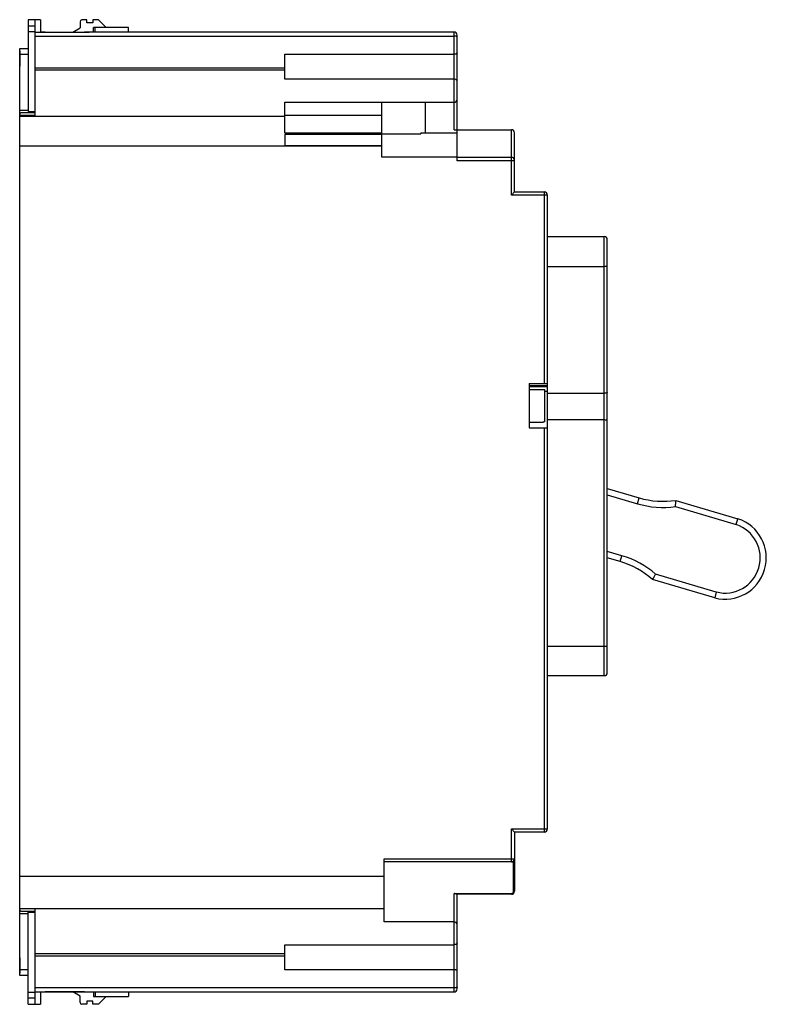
# Model space of a CAD drawing. Header units: millimetres. Extents: x 18 to 140, y 28 to 190.
import ezdxf

# ---------------------------------------------------------------- set-up
doc = ezdxf.new("R2010")
doc.units = ezdxf.units.MM
doc.header["$LTSCALE"] = 14.187878
doc.layers.get('0').update_dxf_attribs({"linetype": 'CONTINUOUS'})

msp = doc.modelspace()

# ---------------------------------------------------------------- linework, layer by layer
at = {"color": 7, "linetype": 'Continuous'}
for p, q in [((19.34, 189.71), (19.34, 174.68)), ((21.34, 189.71), (19.34, 189.71)), ((19.34, 188.7), (20.49, 188.7)), ((20.49, 187.72), (20.49, 189.71)), ((21.34, 189.71), (21.34, 187.69)), ((27.84, 189.39), (27.84, 188.39)), ((28.94, 189.69), (28.14, 189.69)), ((28.94, 189.19), (28.94, 189.69)), ((29.94, 189.19), (28.94, 189.19)), ((29.94, 189.69), (29.94, 189.19)), ((30.84, 189.69), (29.94, 189.69)), ((30.84, 189.69), (32.11, 188.42)), ((20.49, 187.72), (19.34, 187.72)), ((20.49, 174.01), (20.49, 187.69)), ((20.49, 187.69), (29.32, 187.69)), ((22.14, 187.68), (28.54, 187.68)), ((26.64, 187.69), (27.84, 188.39)), ((89.09, 187.69), (29.33, 187.69)), ((30.04, 187.69), (30.04, 188.42)), ((35.74, 188.42), (30.04, 188.42)), ((30.29, 187.69), (30.29, 188.42)), ((35.74, 187.69), (35.74, 188.42)), ((89.09, 171.69), (89.09, 187.69)), ((89.59, 166.62), (89.59, 187.19)), ((20.49, 187.01), (89.09, 187.01)), ((17.94, 184.59), (17.94, 182.09)), ((17.94, 184.59), (17.99, 184.59)), ((17.99, 33.19), (17.99, 184.99)), ((17.99, 184.99), (19.34, 184.99)), ((19.34, 183.99), (17.99, 183.99)), ((61.39, 179.96), (61.39, 184.05)), ((61.39, 184.05), (89.09, 184.05)), ((17.99, 182.09), (17.94, 182.09)), ((20.49, 181.84), (61.39, 181.84)), ((61.39, 181.44), (20.49, 181.44)), ((89.09, 179.96), (61.39, 179.96)), ((61.39, 171.19), (61.39, 176.19)), ((61.39, 176.19), (89.09, 176.19)), ((77.24, 167.19), (77.24, 176.19)), ((84.37, 176.19), (84.37, 171.19)), ((17.99, 174.89), (19.34, 174.89)), ((18.23, 174.51), (20.49, 174.51)), ((19.34, 174.68), (20.49, 174.68)), ((20.49, 174.01), (17.99, 174.01)), ((17.99, 173.93), (61.39, 173.93)), ((61.39, 174.08), (77.24, 174.08)), ((61.39, 171.2), (77.24, 171.2)), ((61.39, 170.97), (61.39, 169)), ((61.39, 170.97), (77.24, 170.97)), ((77.24, 171.03), (83.66, 171.03)), ((83.66, 171.19), (83.66, 171.03)), ((83.66, 171.19), (89.59, 171.19)), ((89.09, 171.69), (98.49, 171.69)), ((98.49, 161), (98.49, 171.69)), ((98.99, 161.5), (98.99, 171.19)), ((77.24, 169), (17.99, 169)), ((77.24, 169.06), (61.39, 169.06)), ((89.59, 167.19), (77.24, 167.19)), ((98.49, 167.15), (89.59, 167.15)), ((98.99, 166.62), (89.59, 166.62)), ((98.49, 161), (98.99, 161.5)), ((98.99, 161.5), (103.89, 161.5)), ((103.89, 130.11), (103.89, 161.5)), ((104.39, 161), (98.49, 161)), ((104.39, 57.19), (104.39, 161)), ((104.39, 154.21), (113.69, 154.21)), ((113.69, 82.3), (113.69, 154.21)), ((114.19, 82.8), (114.19, 153.71)), ((104.39, 149.27), (113.69, 149.27)), ((101.39, 130.11), (104.39, 130.11)), ((101.39, 130.11), (101.39, 122.88)), ((104.39, 129.77), (101.39, 129.77)), ((101.39, 129.64), (104.39, 129.64)), ((101.39, 129.16), (103.75, 129.16)), ((103.75, 129.1), (103.75, 129.16)), ((103.95, 129.1), (103.75, 129.1)), ((103.95, 123.88), (103.95, 129.1)), ((103.95, 128.87), (104.39, 128.87)), ((104.39, 128.56), (113.69, 128.56)), ((113.69, 124.17), (104.39, 124.17)), ((101.39, 123.82), (103.75, 123.82)), ((101.39, 122.88), (104.39, 122.88)), ((103.95, 123.88), (103.75, 123.88)), ((103.75, 123.82), (103.75, 123.88)), ((103.89, 56.69), (103.89, 122.88)), ((114.19, 112.96), (119.41, 111.41)), ((114.19, 111.91), (119.12, 110.45)), ((119.12, 110.45), (119.41, 111.41)), ((125.37, 109.97), (135.28, 107.03)), ((125.44, 110.99), (135.58, 107.99)), ((135.28, 107.03), (135.58, 107.99)), ((116.6, 101.94), (114.19, 102.65)), ((116.32, 100.98), (114.19, 101.61)), ((116.32, 100.98), (116.6, 101.94)), ((132.05, 95.99), (122.1, 98.94)), ((131.79, 95.03), (121.61, 98.05)), ((132.05, 95.99), (131.79, 95.03)), ((104.39, 87.11), (114.19, 87.12)), ((104.39, 82.3), (113.69, 82.3)), ((98.49, 57.19), (104.39, 57.19)), ((98.49, 57.19), (98.99, 56.69)), ((98.49, 51.79), (98.49, 57.19)), ((103.89, 56.69), (98.99, 56.69)), ((98.99, 56.69), (98.99, 46.99)), ((77.64, 52.29), (98.99, 52.29)), ((77.64, 41.99), (77.64, 52.29)), ((98.85, 51.79), (77.64, 51.79)), ((98.85, 46.99), (98.85, 51.78)), ((17.99, 49.44), (77.64, 49.44)), ((98.85, 46.99), (98.99, 46.99)), ((89.09, 46.63), (98.49, 46.63)), ((89.09, 30.49), (89.09, 46.63)), ((98.49, 46.49), (89.56, 46.49)), ((89.59, 30.99), (89.59, 46.49)), ((98.49, 46.49), (98.49, 46.63)), ((17.99, 44.18), (77.64, 44.18)), ((20.49, 43.68), (18.23, 43.68)), ((19.34, 28.47), (19.34, 43.68)), ((20.49, 30.49), (20.49, 44.18)), ((19.34, 43.29), (17.99, 43.29)), ((20.49, 43.5), (19.34, 43.5)), ((89.09, 41.99), (77.64, 41.99)), ((61.39, 38.23), (89.09, 38.23)), ((61.39, 34.13), (61.39, 38.23)), ((17.94, 36.09), (17.99, 36.09)), ((17.94, 36.09), (17.94, 33.59)), ((61.39, 36.74), (20.49, 36.74)), ((61.39, 36.35), (20.49, 36.35)), ((17.99, 34.19), (19.34, 34.19)), ((89.09, 34.13), (61.39, 34.13)), ((17.99, 33.59), (17.94, 33.59)), ((19.34, 33.19), (17.99, 33.19)), ((89.09, 31.17), (20.49, 31.17)), ((19.34, 30.47), (20.49, 30.47)), ((20.49, 29.49), (19.34, 29.49)), ((20.49, 30.49), (28.94, 30.49)), ((20.49, 28.47), (20.49, 30.47)), ((21.34, 30.49), (21.34, 28.47)), ((28.54, 30.5), (22.14, 30.5)), ((27.84, 29.8), (26.64, 30.49)), ((27.84, 28.79), (27.84, 29.8)), ((29.33, 30.49), (89.09, 30.49)), ((30.04, 30.49), (30.04, 29.76)), ((30.04, 29.76), (35.74, 29.76)), ((30.29, 30.49), (30.29, 29.76)), ((32.11, 29.76), (30.84, 28.49)), ((35.74, 30.49), (35.74, 29.76)), ((19.34, 28.47), (21.34, 28.47)), ((28.94, 28.49), (28.14, 28.49)), ((29.94, 28.99), (28.94, 28.99)), ((28.94, 28.99), (28.94, 28.49)), ((29.94, 28.49), (29.94, 28.99)), ((30.84, 28.49), (29.94, 28.49))]:
    msp.add_line(p, q, dxfattribs=at)
for centre, radius, start, end in [((28.14, 189.39), 0.3, 90, 180), ((89.09, 187.19), 0.5, 0, 90), ((89.09, 176.69), 0.5, 270, 360), ((98.49, 171.19), 0.5, 0, 90), ((103.89, 161), 0.5, 0, 90), ((113.69, 153.71), 0.5, 0, 90), ((123.37, 124.8), 13.96, 253.5, 278.52), ((123.37, 124.8), 14.96, 253.5, 277.6562), ((-11.71, 120.57), 137.48, 355.577, 356.0036), ((133.49, 101.57), 6.75, 255.4031, 71.9444), ((133.49, 101.57), 5.75, 255.5619, 71.8147), ((112.35, 87.59), 14.96, 49.3438, 73.5), ((112.35, 87.59), 13.96, 48.48, 73.5), ((3.23, 163.68), 135.36, 330.9931, 331.4263), ((113.69, 82.8), 0.5, 270, 360), ((103.89, 57.19), 0.5, 270, 360), ((98.49, 52.29), 0.5, 270, 360), ((98.49, 46.99), 0.5, 270, 360), ((98.49, 46.99), 0.363, 270, 360), ((89.09, 41.49), 0.5, 0, 90), ((89.09, 30.99), 0.5, 270, 360), ((28.14, 28.79), 0.3, 180, 270)]:
    msp.add_arc(centre, radius, start, end, dxfattribs=at)
for points, knots in [([(22.14, 187.68), (22.07, 187.68), (21.81, 187.69), (21.54, 187.69), (21.35, 187.69)], [0, 0, 0, 0, 0.254338, 1, 1, 1, 1]), ([(29.33, 187.69), (29.27, 187.69), (29, 187.69), (28.74, 187.68), (28.54, 187.68)], [0, 0, 0, 0, 0.244015, 1, 1, 1, 1]), ([(89.44, 186.99), (89.39, 187), (89.27, 187.01), (89.15, 187.01), (89.09, 187.01)], [0, 0, 0, 0, 0.459566, 1, 1, 1, 1]), ([(89.59, 186.91), (89.59, 186.93), (89.55, 186.96), (89.5, 186.97), (89.46, 186.98), (89.44, 186.99)], [0, 0, 0, 0, 0.332122, 0.622589, 1, 1, 1, 1]), ([(89.59, 184.26), (89.59, 184.23), (89.56, 184.19), (89.51, 184.15), (89.42, 184.1), (89.28, 184.06), (89.16, 184.05), (89.09, 184.05)], [0, 0, 0, 0, 0.142967, 0.240588, 0.358757, 0.653207, 1, 1, 1, 1]), ([(89.59, 179.67), (89.59, 179.71), (89.56, 179.78), (89.48, 179.85), (89.33, 179.94), (89.19, 179.96), (89.09, 179.96)], [0, 0, 0, 0, 0.170811, 0.330044, 0.524257, 1, 1, 1, 1]), ([(17.99, 174.25), (17.99, 174.29), (18, 174.37), (18.06, 174.45), (18.14, 174.5), (18.2, 174.51), (18.23, 174.51)], [0, 0, 0, 0, 0.29964, 0.549017, 0.773387, 1, 1, 1, 1]), ([(98.97, 166.84), (98.93, 166.93), (98.8, 167.1), (98.59, 167.15), (98.49, 167.15)], [0, 0, 0, 0, 0.477051, 1, 1, 1, 1]), ([(114.19, 149.28), (114.19, 149.28), (114.18, 149.28), (114.18, 149.28), (114.17, 149.28), (114.15, 149.28), (114.13, 149.28), (114.09, 149.28), (114.04, 149.27), (113.96, 149.27), (113.88, 149.27), (113.79, 149.27), (113.72, 149.27), (113.69, 149.27)], [0, 0, 0, 0, 0.00517, 0.019691, 0.043553, 0.076599, 0.118599, 0.169074, 0.293297, 0.44468, 0.617536, 0.805424, 1, 1, 1, 1]), ([(114.19, 128.67), (114.19, 128.65), (114.15, 128.63), (114.1, 128.61), (114.01, 128.58), (113.87, 128.57), (113.75, 128.56), (113.69, 128.56)], [0, 0, 0, 0, 0.103409, 0.196998, 0.318441, 0.631237, 1, 1, 1, 1]), ([(114.19, 124.03), (114.19, 124.05), (114.16, 124.09), (114.1, 124.11), (114.01, 124.14), (113.87, 124.16), (113.75, 124.17), (113.69, 124.17)], [0, 0, 0, 0, 0.116696, 0.211284, 0.3315, 0.638397, 1, 1, 1, 1]), ([(89.56, 46.49), (89.55, 46.49), (89.53, 46.5), (89.47, 46.52), (89.38, 46.57), (89.24, 46.61), (89.14, 46.63), (89.09, 46.63)], [0, 0, 0, 0, 0.063488, 0.15295, 0.390539, 0.682329, 1, 1, 1, 1]), ([(18.23, 43.68), (18.2, 43.68), (18.14, 43.69), (18.06, 43.73), (18, 43.82), (17.99, 43.89), (17.99, 43.93)], [0, 0, 0, 0, 0.226637, 0.451078, 0.700365, 1, 1, 1, 1]), ([(89.59, 38.52), (89.59, 38.48), (89.56, 38.41), (89.48, 38.34), (89.33, 38.25), (89.19, 38.23), (89.09, 38.23)], [0, 0, 0, 0, 0.170775, 0.33002, 0.524245, 1, 1, 1, 1]), ([(89.59, 33.93), (89.59, 33.95), (89.56, 34), (89.51, 34.04), (89.42, 34.08), (89.28, 34.12), (89.16, 34.13), (89.09, 34.13)], [0, 0, 0, 0, 0.143006, 0.240625, 0.358783, 0.653223, 1, 1, 1, 1]), ([(89.44, 31.2), (89.39, 31.19), (89.27, 31.18), (89.15, 31.17), (89.09, 31.17)], [0, 0, 0, 0, 0.459649, 1, 1, 1, 1]), ([(89.59, 31.27), (89.59, 31.26), (89.55, 31.23), (89.5, 31.21), (89.46, 31.2), (89.44, 31.2)], [0, 0, 0, 0, 0.33205, 0.622545, 1, 1, 1, 1]), ([(21.35, 30.49), (21.41, 30.49), (21.67, 30.5), (21.94, 30.5), (22.14, 30.5)], [0, 0, 0, 0, 0.243993, 1, 1, 1, 1]), ([(28.54, 30.5), (28.61, 30.5), (28.87, 30.5), (29.14, 30.49), (29.33, 30.49)], [0, 0, 0, 0, 0.254335, 1, 1, 1, 1])]:
    msp.add_open_spline(points, degree=3, knots=knots, dxfattribs=at)
msp.add_open_spline([(98.99, 166.71), (98.99, 166.75), (98.98, 166.8), (98.97, 166.84)], degree=3, dxfattribs=at)

doc.saveas('drawing.dxf')
